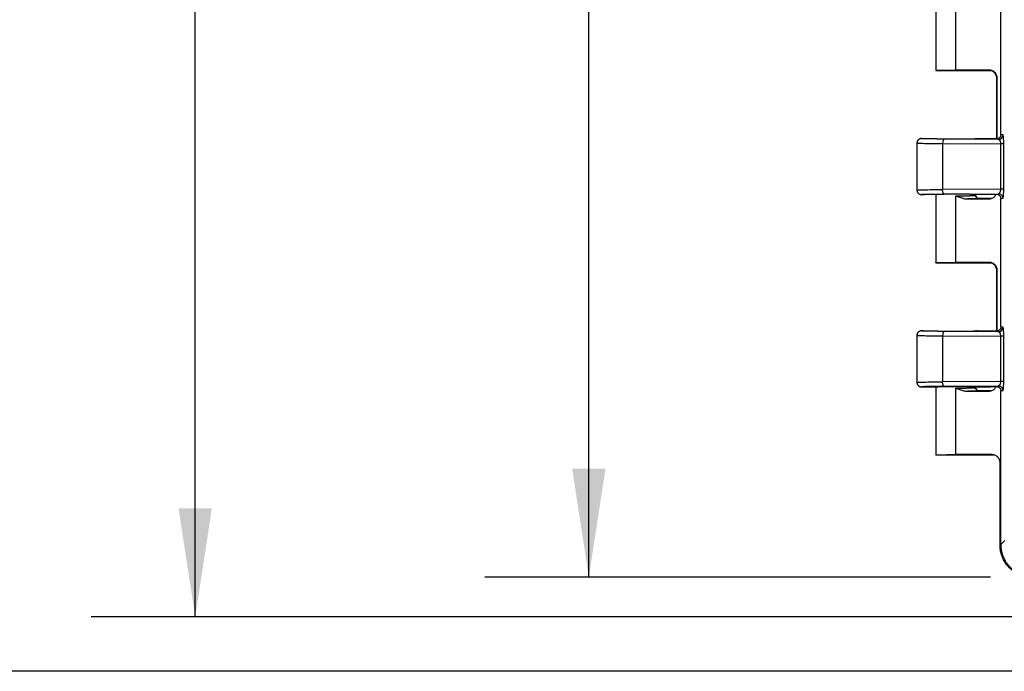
# Model space of a CAD drawing. Header units: inches. Extents: x 1.6 to 69.9, y 1.6 to 53.6.
# Tile 3 of 25: x 7.3 to 15, y 9.7 to 14.8. Entities that reach past the tile are written whole.
import ezdxf

# ---------------------------------------------------------------- set-up
doc = ezdxf.new("R2010")
doc.units = ezdxf.units.IN
doc.header["$LTSCALE"] = 6.5
doc.header["$MEASUREMENT"] = 0
doc.layers.add('DIMENSIONS', color=140, linetype='Continuous', lineweight=25)
doc.styles.add('SLDTEXTSTYLE0', font='TXT', dxfattribs={"width": 0.7})
doc.dimstyles.new('SLDDIMSTYLE0', dxfattribs={"dimtxt": 0.552246, "dimasz": 0.845, "dimexe": 0, "dimexo": 0.0625, "dimgap": 0.138062, "dimtad": 0, "dimtih": 1, "dimtoh": 1, "dimrnd": 1e-09, "dimzin": 12, "dimdsep": 46, "dimtxsty": 'SLDTEXTSTYLE0', "dimsah": 1, "dimcen": 0.09, "dimadec": 0, "dimazin": 3, "dimtfac": 1, "dimtofl": 0, "dimtmove": 0, "dimatfit": 3, "dimfxl": 0, "dimfrac": 2, "dimtolj": 1, "dimtzin": 12, "dimarcsym": 0})

# ---------------------------------------------------------------- blocks, each defined once
blk = doc.blocks.new('_D_6')
at = {"layer": 'DIMENSIONS'}
for p, q in [((16.0345, 30.1317), (7.8709, 30.1317)), ((8.6834, 30.1317), (8.6834, 21.6504)), ((7.6332, 20.6491), (7.4478, 20.6491)), ((7.4478, 20.6491), (7.4478, 19.7714)), ((9.7337, 20.6491), (9.9191, 20.6491)), ((9.9191, 20.6491), (9.9191, 19.7714)), ((7.4478, 19.7714), (7.6332, 19.7714)), ((9.9191, 19.7714), (9.7337, 19.7714)), ((8.6834, 10.1067), (8.6834, 19.6477)), ((16.034, 10.1067), (7.8709, 10.1067))]:
    blk.add_line(p, q, dxfattribs=at)
for points in [[(8.6834, 30.1317), (8.5534, 29.2867), (8.8134, 29.2867)], [(8.6834, 10.1067), (8.8134, 10.9517), (8.5534, 10.9517)]]:
    blk.add_solid(points, dxfattribs=at)
at = {"layer": 'DIMENSIONS', "char_height": 0.54167, "attachment_point": 1, "style": 'SLDTEXTSTYLE0'}
for s, insert in [('20.02', (7.6332, 21.4709)), ('508.6', (7.6332, 20.4696))]:
    blk.add_mtext(s, dxfattribs=dict(at, insert=insert))
blk = doc.blocks.new('_D_11')
at = {"layer": 'DIMENSIONS'}
for p, q in [((14.8871, 29.8217), (10.942, 29.8218)), ((11.7545, 29.8218), (11.7543, 21.6504)), ((10.7041, 20.6491), (10.5186, 20.6491)), ((10.5186, 20.6491), (10.5186, 19.7714)), ((12.8045, 20.6491), (12.99, 20.6491)), ((12.99, 20.6491), (12.99, 19.7714)), ((10.5186, 19.7714), (10.7041, 19.7714)), ((12.99, 19.7714), (12.8045, 19.7714)), ((11.7541, 10.4168), (11.7543, 19.6477)), ((14.8867, 10.4167), (10.9416, 10.4168))]:
    blk.add_line(p, q, dxfattribs=at)
for points in [[(11.7545, 29.8218), (11.6245, 28.9768), (11.8845, 28.9768)], [(11.7541, 10.4168), (11.8841, 11.2618), (11.6241, 11.2618)]]:
    blk.add_solid(points, dxfattribs=at)
at = {"layer": 'DIMENSIONS', "char_height": 0.54167, "attachment_point": 1, "style": 'SLDTEXTSTYLE0'}
for s, insert in [('19.41', (10.7041, 21.471)), ('492.9', (10.7041, 20.4696))]:
    blk.add_mtext(s, dxfattribs=dict(at, insert=insert))
blk = doc.blocks.new('_D_12')
at = {"layer": 'DIMENSIONS'}
for p, q in [((16.0829, 30.5567), (4.8003, 30.557)), ((5.6128, 30.5569), (5.6126, 21.6504)), ((4.5623, 20.6491), (4.3769, 20.6491)), ((4.3769, 20.6491), (4.3769, 19.7714)), ((6.6628, 20.6491), (6.8482, 20.6491)), ((6.8482, 20.6491), (6.8482, 19.7714)), ((4.3769, 19.7714), (4.5623, 19.7714)), ((6.8482, 19.7714), (6.6628, 19.7714)), ((5.6123, 9.6819), (5.6125, 19.6477)), ((16.0824, 9.6817), (4.7998, 9.682))]:
    blk.add_line(p, q, dxfattribs=at)
for points in [[(5.6128, 30.5569), (5.4828, 29.7119), (5.7428, 29.7119)], [(5.6123, 9.6819), (5.7423, 10.5269), (5.4823, 10.5269)]]:
    blk.add_solid(points, dxfattribs=at)
at = {"layer": 'DIMENSIONS', "char_height": 0.54167, "attachment_point": 1, "style": 'SLDTEXTSTYLE0'}
for s, insert in [('20.87', (4.5623, 21.4709)), ('530.2', (4.5623, 20.4696))]:
    blk.add_mtext(s, dxfattribs=dict(at, insert=insert))

msp = doc.modelspace()

# ---------------------------------------------------------------- linework, layer by layer
for p, q in [((14.4615, 14.9011), (14.4615, 14.3689)), ((14.6177, 14.3719), (14.6177, 14.8665)), ((14.968, 13.8689), (14.968, 14.8691)), ((14.4615, 14.3692), (14.8896, 14.3692)), ((14.8742, 14.3719), (14.6177, 14.3719)), ((14.8726, 14.3704), (14.8742, 14.3719)), ((14.9031, 14.3661), (14.8896, 14.3692)), ((14.9392, 14.3069), (14.9376, 14.3054)), ((14.9376, 13.8345), (14.9376, 14.3054)), ((14.9392, 13.8347), (14.9392, 14.3069)), ((14.349, 13.8378), (14.454, 13.8378)), ((14.9496, 13.8306), (14.5258, 13.8333)), ((14.7815, 13.8377), (14.8866, 13.8377)), ((14.8866, 13.8377), (14.8935, 13.8343)), ((14.9496, 13.8306), (14.9347, 13.834)), ((14.9845, 13.8656), (14.968, 13.8689)), ((14.314, 13.8031), (14.314, 13.4349)), ((14.314, 13.8028), (14.3188, 13.8021)), ((14.5138, 13.7983), (14.9682, 13.7954)), ((14.5138, 13.7983), (14.5138, 13.4397)), ((14.9682, 13.4425), (14.9682, 13.7954)), ((14.9911, 13.78), (14.9911, 13.7954)), ((14.9911, 13.4579), (14.9911, 13.78)), ((14.9682, 13.4425), (14.5138, 13.4397)), ((14.9911, 13.4425), (14.9682, 13.4425)), ((14.9911, 13.4425), (14.9911, 13.4579)), ((14.314, 13.4353), (14.3213, 13.4359)), ((14.454, 13.4003), (14.349, 13.4003)), ((14.4615, 13.4011), (14.4614, 12.8689)), ((14.5258, 13.4047), (14.9496, 13.4074)), ((14.6177, 13.3665), (14.6177, 13.3911)), ((14.6177, 12.8719), (14.6177, 13.3665)), ((14.7006, 13.3667), (14.7277, 13.3667)), ((14.7088, 13.3665), (14.8742, 13.3665)), ((14.7786, 13.3798), (14.7711, 13.3939)), ((14.7814, 13.3765), (14.7724, 13.394)), ((14.8866, 13.4002), (14.7815, 13.4002)), ((14.8896, 13.3692), (14.799, 13.3692)), ((14.8742, 13.3665), (14.8726, 13.3681)), ((14.8934, 13.4037), (14.8866, 13.4002)), ((14.9346, 13.404), (14.9496, 13.4074)), ((14.9679, 12.3689), (14.968, 13.3691)), ((14.4615, 12.8692), (14.8896, 12.8692)), ((14.8742, 12.8719), (14.6177, 12.8719)), ((14.8726, 12.8704), (14.8742, 12.8719)), ((14.9031, 12.8661), (14.8896, 12.8692)), ((14.9392, 12.8069), (14.9376, 12.8054)), ((14.9376, 12.3345), (14.9376, 12.8054)), ((14.9391, 12.3347), (14.9392, 12.8069)), ((14.9844, 12.3656), (14.9679, 12.3689)), ((14.3139, 12.3031), (14.3139, 11.9349)), ((14.3139, 12.3028), (14.3187, 12.3021)), ((14.3489, 12.3378), (14.4539, 12.3378)), ((14.5138, 12.2983), (14.9682, 12.2954)), ((14.5138, 12.2983), (14.5138, 11.9397)), ((14.9496, 12.3306), (14.5258, 12.3333)), ((14.7814, 12.3377), (14.8866, 12.3377)), ((14.8866, 12.3377), (14.8934, 12.3343)), ((14.9496, 12.3306), (14.9346, 12.334)), ((14.9682, 11.9425), (14.9682, 12.2954)), ((14.9911, 12.28), (14.9911, 12.2954)), ((14.9911, 11.9579), (14.9911, 12.28)), ((14.3139, 11.9353), (14.3212, 11.9359)), ((14.9682, 11.9425), (14.5138, 11.9397)), ((14.5258, 11.9047), (14.9496, 11.9074)), ((14.9346, 11.904), (14.9496, 11.9074)), ((14.9911, 11.9425), (14.9682, 11.9425)), ((14.9911, 11.9425), (14.9911, 11.9579)), ((14.3489, 11.9003), (14.4539, 11.9003)), ((14.4614, 11.9003), (14.4614, 11.3689)), ((14.6177, 11.8665), (14.6177, 11.8911)), ((14.6177, 11.3719), (14.6177, 11.8665)), ((14.7006, 11.8667), (14.7277, 11.8667)), ((14.7088, 11.8665), (14.8741, 11.8665)), ((14.7785, 11.8798), (14.771, 11.8939)), ((14.7813, 11.8765), (14.7724, 11.894)), ((14.7739, 11.8942), (14.7739, 11.9002)), ((14.7814, 11.9002), (14.8866, 11.9002)), ((14.8895, 11.8692), (14.7989, 11.8692)), ((14.8741, 11.8665), (14.8726, 11.8681)), ((14.8866, 11.9002), (14.8934, 11.9037)), ((14.9679, 10.6708), (14.9679, 11.8691)), ((14.4614, 11.3692), (14.911, 11.3692)), ((14.8973, 11.3719), (14.6177, 11.3719)), ((14.911, 11.3692), (14.8973, 11.3719)), ((14.9626, 10.6658), (14.9627, 11.3068))]:
    msp.add_line(p, q)
at = {"flags": 128}
for points in [[(14.968, 13.3691), (14.9772, 13.3709), (14.9845, 13.3724)], [(14.9679, 11.8691), (14.9772, 11.8709), (14.9844, 11.8724)], [(14.9992, 10.7021), (14.9817, 10.6846), (14.9679, 10.6708)]]:
    msp.add_lwpolyline(points, dxfattribs=at)
for centre in [(14.9495, 13.8656), (14.9495, 12.3656)]:
    msp.add_arc(centre, 0.035, 270.20575, 0.0013)
for points, knots in [([(14.4615, 14.3692), (14.4615, 14.3693), (14.4617, 14.3694), (14.4623, 14.3695), (14.4633, 14.3696), (14.4646, 14.3698), (14.4662, 14.3699), (14.4681, 14.37), (14.4702, 14.3701), (14.4725, 14.3702), (14.475, 14.3703), (14.4776, 14.3704), (14.4804, 14.3705), (14.4833, 14.3706), (14.4862, 14.3707), (14.4893, 14.3708), (14.4923, 14.3708), (14.4954, 14.3709), (14.4985, 14.371), (14.5016, 14.371), (14.5046, 14.3711), (14.5104, 14.3712), (14.5194, 14.3713), (14.5322, 14.3715), (14.5456, 14.3716), (14.5596, 14.3717), (14.574, 14.3718), (14.5885, 14.3719), (14.6031, 14.3719), (14.6129, 14.3719), (14.6177, 14.3719)], [0, 0, 0, 0, 0.0324238, 0.0640668, 0.0949289, 0.1250102, 0.1543106, 0.1828301, 0.2105687, 0.2375265, 0.2637033, 0.2890992, 0.3137142, 0.3375483, 0.3606014, 0.3828736, 0.4043648, 0.425075, 0.4450043, 0.4641527, 0.48252, 0.5001064, 0.565555, 0.6301571, 0.6939128, 0.7568223, 0.8188856, 0.8801029, 0.9404743, 1, 1, 1, 1]), ([(14.9376, 14.3054), (14.9376, 14.313), (14.9362, 14.3213), (14.9299, 14.3372), (14.925, 14.3449), (14.9123, 14.3576), (14.9046, 14.3626), (14.8886, 14.369), (14.8803, 14.3704), (14.8726, 14.3704)], [0, 0, 0, 0, 0.25, 0.25, 0.5, 0.5, 0.75, 0.75, 1, 1, 1, 1]), ([(14.9392, 14.3069), (14.9391, 14.3086), (14.9391, 14.312), (14.9384, 14.3171), (14.9375, 14.3221), (14.9361, 14.327), (14.9343, 14.3318), (14.9322, 14.3365), (14.9297, 14.3409), (14.9268, 14.3452), (14.9237, 14.3492), (14.9202, 14.3529), (14.9165, 14.3564), (14.9124, 14.3596), (14.9082, 14.3624), (14.9037, 14.3649), (14.8991, 14.367), (14.8943, 14.3688), (14.8894, 14.3702), (14.8844, 14.3712), (14.8793, 14.3718), (14.8759, 14.3719), (14.8742, 14.3719)], [0, 0, 0, 0, 0.050004, 0.100007, 0.150009, 0.20001, 0.25001, 0.300009, 0.350007, 0.400005, 0.450003, 0.5, 0.549997, 0.599995, 0.649993, 0.699991, 0.74999, 0.79999, 0.849991, 0.899993, 0.949996, 1, 1, 1, 1]), ([(14.9009, 14.368), (14.9054, 14.366), (14.9146, 14.3619), (14.9283, 14.3462), (14.9373, 14.3262), (14.9379, 14.3115), (14.9381, 14.3045)], [0, 0, 0, 0, 0.258328, 0.518413, 0.769087, 1, 1, 1, 1]), ([(14.349, 13.8378), (14.3478, 13.8377), (14.3452, 13.8376), (14.3412, 13.837), (14.3368, 13.8357), (14.3322, 13.8336), (14.3275, 13.8306), (14.3231, 13.8266), (14.3193, 13.8216), (14.3163, 13.8158), (14.3143, 13.8094), (14.3141, 13.805), (14.314, 13.8028)], [0, 0, 0, 0, 0.065089, 0.138921, 0.221837, 0.313897, 0.41475, 0.523509, 0.638677, 0.758178, 0.879508, 1, 1, 1, 1]), ([(14.5258, 13.8333), (14.5, 13.8335), (14.4757, 13.8337), (14.4323, 13.8343), (14.4131, 13.8347), (14.3817, 13.8355), (14.3695, 13.8359), (14.3531, 13.8368), (14.3489, 13.8373), (14.349, 13.8378)], [0, 0, 0, 0, 0.25, 0.25, 0.5, 0.5, 0.75, 0.75, 1, 1, 1, 1]), ([(14.454, 13.8378), (14.454, 13.8377), (14.4541, 13.8376), (14.4547, 13.8375), (14.4557, 13.8373), (14.4571, 13.8372), (14.4587, 13.8371), (14.4607, 13.837), (14.4628, 13.8368), (14.4652, 13.8367), (14.4678, 13.8366), (14.4706, 13.8365), (14.4735, 13.8364), (14.4765, 13.8363), (14.4796, 13.8362), (14.4827, 13.8361), (14.4859, 13.8361), (14.4891, 13.836), (14.4924, 13.8359), (14.4956, 13.8359), (14.4987, 13.8358), (14.5112, 13.8356), (14.5358, 13.8352), (14.5759, 13.835), (14.6247, 13.8348), (14.6814, 13.835), (14.7206, 13.8355), (14.7401, 13.8358), (14.7465, 13.836), (14.7529, 13.8361), (14.7592, 13.8363), (14.7651, 13.8365), (14.7704, 13.8367), (14.775, 13.8369), (14.7786, 13.8372), (14.781, 13.8375), (14.7813, 13.8377), (14.7815, 13.8377)], [0, 0, 0, 0, 0.016331, 0.032261, 0.047792, 0.062922, 0.077653, 0.091983, 0.105913, 0.119444, 0.132574, 0.145304, 0.157634, 0.169564, 0.181093, 0.192223, 0.202953, 0.213282, 0.223211, 0.232741, 0.24187, 0.250599, 0.336916, 0.420208, 0.500474, 0.621593, 0.749455, 0.76731, 0.786765, 0.807821, 0.830477, 0.854732, 0.880587, 0.908041, 0.937095, 0.967748, 1, 1, 1, 1]), ([(14.5258, 13.8333), (14.5227, 13.8332), (14.5196, 13.8294), (14.5152, 13.8164), (14.5139, 13.8074), (14.5138, 13.7983)], [0, 0, 0, 0, 0.5, 0.5, 1, 1, 1, 1]), ([(14.9347, 13.834), (14.9335, 13.834), (14.931, 13.834), (14.9273, 13.834), (14.9236, 13.834), (14.9197, 13.834), (14.9158, 13.8341), (14.9105, 13.8341), (14.903, 13.8342), (14.897, 13.8343), (14.8935, 13.8343)], [0, 0, 0, 0, 0.077135, 0.157219, 0.240895, 0.328729, 0.421211, 0.518761, 0.714794, 1, 1, 1, 1]), ([(14.968, 13.8689), (14.9679, 13.8677), (14.9679, 13.8651), (14.9672, 13.8613), (14.9661, 13.8574), (14.9645, 13.8536), (14.9624, 13.8499), (14.9598, 13.8464), (14.9567, 13.8431), (14.9531, 13.8402), (14.949, 13.8378), (14.9445, 13.8358), (14.9397, 13.8345), (14.9363, 13.8342), (14.9346, 13.834)], [0, 0, 0, 0, 0.070616, 0.14352, 0.218721, 0.296227, 0.376046, 0.458183, 0.542645, 0.629436, 0.718564, 0.81003, 0.903841, 1, 1, 1, 1]), ([(14.9682, 13.7954), (14.9682, 13.7965), (14.9681, 13.7985), (14.9679, 13.8016), (14.9675, 13.8047), (14.967, 13.8077), (14.9663, 13.8107), (14.9651, 13.8148), (14.9631, 13.8197), (14.9603, 13.8241), (14.9574, 13.8273), (14.9549, 13.8291), (14.9522, 13.8303), (14.9506, 13.8305), (14.9496, 13.8306)], [0, 0, 0, 0, 0.047388, 0.095665, 0.145144, 0.196115, 0.248844, 0.303572, 0.430824, 0.576564, 0.682727, 0.806201, 0.887089, 1, 1, 1, 1]), ([(14.9874, 13.8573), (14.9871, 13.859), (14.9862, 13.8643), (14.9852, 13.8651), (14.9845, 13.8656)], [0, 0, 0, 0, 0.305675, 1, 1, 1, 1]), ([(14.9911, 13.7954), (14.9911, 13.8019), (14.991, 13.8146), (14.9902, 13.8309), (14.9893, 13.8437), (14.9884, 13.8527), (14.9877, 13.856), (14.9874, 13.8573)], [0, 0, 0, 0, 0.242729, 0.47879, 0.669591, 0.872033, 1, 1, 1, 1]), ([(14.3205, 13.8231), (14.3186, 13.8196), (14.3148, 13.8126), (14.3165, 13.8053), (14.3173, 13.8017)], [0, 0, 0, 0, 0.50114, 1, 1, 1, 1]), ([(14.3188, 13.8021), (14.3194, 13.802), (14.3217, 13.8016), (14.3414, 13.8007), (14.3809, 13.7997), (14.4421, 13.7988), (14.4903, 13.7985), (14.5138, 13.7983)], [0, 0, 0, 0, 0.071459, 0.248149, 0.516591, 0.763868, 1, 1, 1, 1]), ([(14.9911, 13.7954), (14.9905, 13.7954), (14.988, 13.7954), (14.98, 13.7954), (14.9744, 13.7954), (14.9682, 13.7954)], [0, 0, 0, 0, 0.5, 0.5, 1, 1, 1, 1]), ([(14.9496, 13.4074), (14.9502, 13.4074), (14.9514, 13.4075), (14.9531, 13.4081), (14.9546, 13.4088), (14.956, 13.4097), (14.9572, 13.4106), (14.9591, 13.4124), (14.9615, 13.4155), (14.9641, 13.4206), (14.966, 13.4259), (14.9672, 13.4313), (14.968, 13.4369), (14.9681, 13.4407), (14.9682, 13.4425)], [0, 0, 0, 0, 0.074256, 0.14192, 0.202994, 0.257481, 0.305386, 0.346716, 0.496202, 0.625989, 0.728282, 0.823728, 0.913741, 1, 1, 1, 1]), ([(14.9874, 13.3803), (14.9875, 13.3805), (14.9879, 13.3824), (14.9887, 13.3888), (14.9899, 13.4014), (14.9909, 13.4197), (14.991, 13.4352), (14.9911, 13.4425)], [0, 0, 0, 0, 0.017471, 0.217209, 0.413124, 0.722358, 1, 1, 1, 1]), ([(14.314, 13.4353), (14.314, 13.4341), (14.3141, 13.4318), (14.3146, 13.4283), (14.3154, 13.425), (14.3169, 13.421), (14.3195, 13.4159), (14.3244, 13.4099), (14.331, 13.4048), (14.3383, 13.4017), (14.3442, 13.4004), (14.3476, 13.4003), (14.349, 13.4003)], [0, 0, 0, 0, 0.064348, 0.127697, 0.189765, 0.250308, 0.361097, 0.500251, 0.668414, 0.814458, 0.927131, 1, 1, 1, 1]), ([(14.3173, 13.4364), (14.3166, 13.4322), (14.3153, 13.4238), (14.3191, 13.4173), (14.321, 13.4141)], [0, 0, 0, 0, 0.506625, 1, 1, 1, 1]), ([(14.3213, 13.4359), (14.3238, 13.4362), (14.3294, 13.437), (14.3699, 13.4381), (14.4303, 13.4391), (14.4867, 13.4395), (14.5138, 13.4397)], [0, 0, 0, 0, 0.200751, 0.436845, 0.729442, 1, 1, 1, 1]), ([(14.349, 13.4003), (14.3489, 13.4007), (14.3531, 13.4012), (14.3695, 13.4021), (14.3817, 13.4026), (14.4131, 13.4033), (14.4322, 13.4037), (14.4757, 13.4043), (14.5, 13.4045), (14.5258, 13.4047)], [0, 0, 0, 0, 0.25, 0.25, 0.5, 0.5, 0.75, 0.75, 1, 1, 1, 1]), ([(14.7815, 13.4002), (14.7814, 13.4003), (14.7813, 13.4004), (14.7807, 13.4005), (14.7797, 13.4007), (14.7784, 13.4008), (14.7767, 13.4009), (14.7748, 13.4011), (14.7726, 13.4012), (14.7702, 13.4013), (14.7676, 13.4014), (14.7648, 13.4015), (14.7619, 13.4016), (14.7589, 13.4017), (14.7559, 13.4018), (14.7527, 13.4019), (14.7495, 13.4019), (14.7463, 13.402), (14.7431, 13.4021), (14.7399, 13.4022), (14.7367, 13.4022), (14.7243, 13.4024), (14.6996, 13.4028), (14.6595, 13.403), (14.6107, 13.4032), (14.554, 13.403), (14.5148, 13.4025), (14.4954, 13.4022), (14.4889, 13.402), (14.4825, 13.4019), (14.4763, 13.4017), (14.4704, 13.4015), (14.465, 13.4013), (14.4604, 13.4011), (14.4569, 13.4008), (14.4544, 13.4005), (14.4541, 13.4004), (14.454, 13.4003)], [0, 0, 0, 0, 0.016331, 0.032261, 0.047792, 0.062922, 0.077653, 0.091983, 0.105913, 0.119444, 0.132574, 0.145304, 0.157634, 0.169564, 0.181093, 0.192223, 0.202953, 0.213282, 0.223211, 0.232741, 0.24187, 0.250599, 0.336916, 0.420208, 0.500474, 0.621593, 0.749455, 0.76731, 0.786765, 0.807821, 0.830477, 0.854732, 0.880587, 0.908041, 0.937095, 0.967748, 1, 1, 1, 1]), ([(14.5258, 13.4047), (14.5241, 13.4048), (14.5224, 13.4059), (14.5195, 13.4098), (14.5183, 13.4124), (14.5164, 13.418), (14.5156, 13.4215), (14.5143, 13.4298), (14.5139, 13.4347), (14.5138, 13.4397)], [0, 0, 0, 0, 0.25, 0.25, 0.5, 0.5, 0.75, 0.75, 1, 1, 1, 1]), ([(14.6177, 13.3911), (14.6203, 13.3911), (14.6255, 13.3911), (14.6333, 13.3911), (14.6411, 13.3911), (14.6489, 13.3912), (14.6567, 13.3912), (14.6645, 13.3912), (14.6722, 13.3913), (14.6797, 13.3913), (14.6872, 13.3914), (14.6946, 13.3915), (14.7017, 13.3916), (14.7087, 13.3917), (14.7155, 13.3918), (14.722, 13.3919), (14.7284, 13.392), (14.7348, 13.3922), (14.7412, 13.3923), (14.7475, 13.3925), (14.7534, 13.3927), (14.759, 13.3929), (14.764, 13.3931), (14.7682, 13.3934), (14.7714, 13.3936), (14.7735, 13.3939), (14.7738, 13.3941), (14.774, 13.3942)], [0, 0, 0, 0, 0.03161, 0.063464, 0.095562, 0.127905, 0.160492, 0.193324, 0.2264, 0.259721, 0.293286, 0.327096, 0.361151, 0.39545, 0.429994, 0.464782, 0.499815, 0.537943, 0.578714, 0.622128, 0.668184, 0.716882, 0.768223, 0.822205, 0.878829, 0.938094, 1, 1, 1, 1]), ([(14.6177, 13.3911), (14.6258, 13.3879), (14.6384, 13.3828), (14.6543, 13.3771), (14.6661, 13.3735), (14.6766, 13.3706), (14.6878, 13.3683), (14.6984, 13.3668), (14.7055, 13.3666), (14.7088, 13.3665)], [0, 0, 0, 0, 0.274878, 0.430209, 0.533972, 0.66322, 0.775799, 0.894874, 1, 1, 1, 1]), ([(14.799, 13.3692), (14.7989, 13.3692), (14.7988, 13.3691), (14.7981, 13.3689), (14.797, 13.3688), (14.7956, 13.3686), (14.7937, 13.3685), (14.7915, 13.3683), (14.7888, 13.3682), (14.7858, 13.3681), (14.7823, 13.3679), (14.7785, 13.3678), (14.7732, 13.3676), (14.766, 13.3674), (14.7565, 13.3672), (14.746, 13.367), (14.7345, 13.3668), (14.7222, 13.3667), (14.7133, 13.3666), (14.7088, 13.3665)], [0, 0, 0, 0, 0.046053, 0.091688, 0.137004, 0.182103, 0.227087, 0.272062, 0.31713, 0.362395, 0.407959, 0.453923, 0.500382, 0.584997, 0.668236, 0.750719, 0.833083, 0.915967, 1, 1, 1, 1]), ([(14.799, 13.3692), (14.7979, 13.3693), (14.7958, 13.3693), (14.7925, 13.37), (14.7897, 13.3709), (14.7872, 13.3721), (14.7843, 13.3738), (14.781, 13.3765), (14.7779, 13.3804), (14.7759, 13.3843), (14.7748, 13.3875), (14.7743, 13.3901), (14.774, 13.3923), (14.774, 13.3936), (14.774, 13.3942)], [0, 0, 0, 0, 0.079648, 0.162862, 0.24915, 0.308841, 0.374243, 0.499781, 0.635774, 0.748775, 0.83073, 0.899398, 0.955517, 1, 1, 1, 1]), ([(14.8742, 13.3665), (14.8826, 13.3675), (14.8996, 13.3695), (14.9209, 13.3836), (14.9288, 13.3975), (14.9325, 13.404)], [0, 0, 0, 0, 0.34775, 0.695473, 1, 1, 1, 1]), ([(14.8934, 13.4037), (14.8969, 13.4037), (14.9029, 13.4038), (14.9111, 13.4039), (14.9177, 13.4039), (14.9235, 13.404), (14.9291, 13.404), (14.9328, 13.404), (14.9346, 13.404)], [0, 0, 0, 0, 0.27824, 0.483484, 0.626301, 0.758858, 0.882766, 1, 1, 1, 1]), ([(14.9346, 13.404), (14.9359, 13.4039), (14.9384, 13.4037), (14.9421, 13.4028), (14.9456, 13.4017), (14.949, 13.4002), (14.9521, 13.3984), (14.9549, 13.3964), (14.9575, 13.3941), (14.9598, 13.3916), (14.9618, 13.389), (14.9635, 13.3863), (14.9649, 13.3834), (14.966, 13.3806), (14.9669, 13.3777), (14.9675, 13.3748), (14.9679, 13.3719), (14.9679, 13.37), (14.968, 13.3691)], [0, 0, 0, 0, 0.072073, 0.14286, 0.212363, 0.280583, 0.347522, 0.413182, 0.477566, 0.540676, 0.602513, 0.663081, 0.722383, 0.780421, 0.837198, 0.892718, 0.946984, 1, 1, 1, 1]), ([(14.9845, 13.3724), (14.9845, 13.3815), (14.9807, 13.3906), (14.9678, 13.4036), (14.9587, 13.4073), (14.9496, 13.4074)], [0, 0, 0, 0, 0.5, 0.5, 1, 1, 1, 1]), ([(14.9845, 13.3724), (14.985, 13.3728), (14.986, 13.3736), (14.987, 13.3782), (14.9874, 13.3803)], [0, 0, 0, 0, 0.522027, 1, 1, 1, 1]), ([(14.4615, 12.8692), (14.4615, 12.8693), (14.4616, 12.8694), (14.4623, 12.8695), (14.4633, 12.8696), (14.4646, 12.8698), (14.4662, 12.8699), (14.4681, 12.87), (14.4702, 12.8701), (14.4725, 12.8702), (14.475, 12.8703), (14.4776, 12.8704), (14.4804, 12.8705), (14.4833, 12.8706), (14.4862, 12.8707), (14.4892, 12.8708), (14.4923, 12.8708), (14.4954, 12.8709), (14.4985, 12.871), (14.5015, 12.871), (14.5046, 12.8711), (14.5104, 12.8712), (14.5193, 12.8713), (14.5321, 12.8715), (14.5456, 12.8716), (14.5596, 12.8717), (14.5739, 12.8718), (14.5885, 12.8719), (14.6031, 12.8719), (14.6129, 12.8719), (14.6177, 12.8719)], [0, 0, 0, 0, 0.032424, 0.064067, 0.094929, 0.12501, 0.154311, 0.18283, 0.210569, 0.237526, 0.263703, 0.289099, 0.313714, 0.337548, 0.360601, 0.382874, 0.404365, 0.425075, 0.445004, 0.464153, 0.48252, 0.500106, 0.565555, 0.630157, 0.693913, 0.756822, 0.818886, 0.880103, 0.940474, 1, 1, 1, 1]), ([(14.9376, 12.8054), (14.9376, 12.813), (14.9362, 12.8213), (14.9299, 12.8372), (14.9249, 12.8449), (14.9122, 12.8576), (14.9046, 12.8626), (14.8885, 12.869), (14.8803, 12.8704), (14.8726, 12.8704)], [0, 0, 0, 0, 0.25, 0.25, 0.5, 0.5, 0.75, 0.75, 1, 1, 1, 1]), ([(14.9392, 12.8069), (14.9391, 12.8086), (14.939, 12.812), (14.9384, 12.8171), (14.9374, 12.8221), (14.936, 12.827), (14.9343, 12.8318), (14.9321, 12.8365), (14.9296, 12.8409), (14.9268, 12.8452), (14.9236, 12.8492), (14.9202, 12.8529), (14.9164, 12.8564), (14.9124, 12.8596), (14.9082, 12.8624), (14.9037, 12.8649), (14.8991, 12.867), (14.8943, 12.8688), (14.8894, 12.8702), (14.8843, 12.8712), (14.8793, 12.8718), (14.8759, 12.8719), (14.8742, 12.8719)], [0, 0, 0, 0, 0.050004, 0.100007, 0.150009, 0.20001, 0.25001, 0.300009, 0.350007, 0.400005, 0.450003, 0.5, 0.549997, 0.599995, 0.649993, 0.699991, 0.74999, 0.79999, 0.849991, 0.899993, 0.949996, 1, 1, 1, 1]), ([(14.9008, 12.868), (14.9054, 12.866), (14.9146, 12.8619), (14.9283, 12.8462), (14.9373, 12.8262), (14.9378, 12.8115), (14.9381, 12.8045)], [0, 0, 0, 0, 0.258328, 0.518413, 0.769087, 1, 1, 1, 1]), ([(14.9679, 12.3689), (14.9679, 12.3677), (14.9678, 12.3651), (14.9672, 12.3613), (14.9661, 12.3574), (14.9645, 12.3536), (14.9624, 12.3499), (14.9598, 12.3464), (14.9567, 12.3431), (14.9531, 12.3402), (14.949, 12.3378), (14.9445, 12.3358), (14.9397, 12.3345), (14.9363, 12.3342), (14.9346, 12.334)], [0, 0, 0, 0, 0.0706157, 0.1435198, 0.218721, 0.2962272, 0.3760456, 0.4581828, 0.5426445, 0.6294365, 0.7185636, 0.8100304, 0.9038413, 1, 1, 1, 1]), ([(14.3489, 12.3378), (14.3477, 12.3377), (14.3452, 12.3376), (14.3412, 12.337), (14.3368, 12.3357), (14.3322, 12.3336), (14.3275, 12.3306), (14.3231, 12.3266), (14.3192, 12.3216), (14.3162, 12.3158), (14.3143, 12.3094), (14.3141, 12.305), (14.3139, 12.3028)], [0, 0, 0, 0, 0.065089, 0.138921, 0.221837, 0.313897, 0.41475, 0.523509, 0.638677, 0.758178, 0.879508, 1, 1, 1, 1]), ([(14.3204, 12.3231), (14.3185, 12.3196), (14.3148, 12.3126), (14.3164, 12.3053), (14.3173, 12.3017)], [0, 0, 0, 0, 0.5011399, 1, 1, 1, 1]), ([(14.3187, 12.3021), (14.3194, 12.302), (14.3217, 12.3016), (14.3414, 12.3007), (14.3808, 12.2997), (14.442, 12.2988), (14.4902, 12.2985), (14.5138, 12.2983)], [0, 0, 0, 0, 0.071459, 0.248149, 0.516591, 0.763868, 1, 1, 1, 1]), ([(14.5258, 12.3333), (14.5, 12.3335), (14.4757, 12.3337), (14.4322, 12.3343), (14.4131, 12.3347), (14.3817, 12.3355), (14.3694, 12.3359), (14.353, 12.3368), (14.3489, 12.3373), (14.3489, 12.3378)], [0, 0, 0, 0, 0.25, 0.25, 0.5, 0.5, 0.75, 0.75, 1, 1, 1, 1]), ([(14.4539, 12.3378), (14.454, 12.3377), (14.4541, 12.3376), (14.4547, 12.3375), (14.4557, 12.3373), (14.457, 12.3372), (14.4587, 12.3371), (14.4606, 12.337), (14.4628, 12.3368), (14.4652, 12.3367), (14.4678, 12.3366), (14.4706, 12.3365), (14.4734, 12.3364), (14.4765, 12.3363), (14.4795, 12.3362), (14.4827, 12.3361), (14.4859, 12.3361), (14.4891, 12.336), (14.4923, 12.3359), (14.4955, 12.3359), (14.4987, 12.3358), (14.5111, 12.3356), (14.5358, 12.3352), (14.5759, 12.335), (14.6247, 12.3348), (14.6814, 12.335), (14.7206, 12.3355), (14.74, 12.3358), (14.7464, 12.336), (14.7529, 12.3361), (14.7591, 12.3363), (14.765, 12.3365), (14.7704, 12.3367), (14.775, 12.3369), (14.7785, 12.3372), (14.781, 12.3375), (14.7813, 12.3377), (14.7814, 12.3377)], [0, 0, 0, 0, 0.016331, 0.032261, 0.047792, 0.062922, 0.077653, 0.091983, 0.105913, 0.119444, 0.132574, 0.145304, 0.157634, 0.169564, 0.181093, 0.192223, 0.202953, 0.213282, 0.223211, 0.232741, 0.24187, 0.250599, 0.336916, 0.420208, 0.500474, 0.621593, 0.749455, 0.76731, 0.786765, 0.807821, 0.830477, 0.854732, 0.880587, 0.908041, 0.937095, 0.967748, 1, 1, 1, 1]), ([(14.5258, 12.3333), (14.5227, 12.3332), (14.5196, 12.3294), (14.5152, 12.3164), (14.5138, 12.3074), (14.5138, 12.2983)], [0, 0, 0, 0, 0.5, 0.5, 1, 1, 1, 1]), ([(14.7814, 12.3377), (14.7814, 12.3377), (14.7813, 12.3376), (14.7807, 12.3375), (14.7797, 12.3373), (14.7783, 12.3372), (14.7772, 12.3371), (14.7766, 12.3371)], [0, 0, 0, 0, 0.210304, 0.415456, 0.615456, 0.810304, 1, 1, 1, 1]), ([(14.9346, 12.334), (14.9334, 12.334), (14.931, 12.334), (14.9273, 12.334), (14.9235, 12.334), (14.9197, 12.334), (14.9158, 12.3341), (14.9105, 12.3341), (14.903, 12.3342), (14.897, 12.3343), (14.8934, 12.3343)], [0, 0, 0, 0, 0.077135, 0.157219, 0.240895, 0.328729, 0.421211, 0.518761, 0.714794, 1, 1, 1, 1]), ([(14.9682, 12.2954), (14.9681, 12.2965), (14.9681, 12.2985), (14.9679, 12.3016), (14.9675, 12.3047), (14.9669, 12.3077), (14.9662, 12.3107), (14.9651, 12.3148), (14.963, 12.3197), (14.9603, 12.3241), (14.9573, 12.3273), (14.9548, 12.3291), (14.9522, 12.3303), (14.9505, 12.3305), (14.9496, 12.3306)], [0, 0, 0, 0, 0.047388, 0.095665, 0.145144, 0.196115, 0.248844, 0.303572, 0.430824, 0.576564, 0.682727, 0.806201, 0.887089, 1, 1, 1, 1]), ([(14.9911, 12.2954), (14.9905, 12.2954), (14.988, 12.2954), (14.9799, 12.2954), (14.9744, 12.2954), (14.9682, 12.2954)], [0, 0, 0, 0, 0.5, 0.5, 1, 1, 1, 1]), ([(14.9874, 12.3573), (14.9871, 12.359), (14.9862, 12.3643), (14.9852, 12.3651), (14.9844, 12.3656)], [0, 0, 0, 0, 0.305675, 1, 1, 1, 1]), ([(14.9911, 12.2954), (14.991, 12.3019), (14.9909, 12.3146), (14.9902, 12.3309), (14.9893, 12.3437), (14.9883, 12.3527), (14.9876, 12.356), (14.9874, 12.3573)], [0, 0, 0, 0, 0.242729, 0.47879, 0.669591, 0.872033, 1, 1, 1, 1]), ([(14.3139, 11.9353), (14.314, 11.934), (14.314, 11.9316), (14.3146, 11.928), (14.3155, 11.9247), (14.3167, 11.9216), (14.318, 11.9187), (14.3196, 11.9161), (14.3212, 11.9138), (14.323, 11.9117), (14.3248, 11.9099), (14.3267, 11.9082), (14.3288, 11.9066), (14.331, 11.9051), (14.3334, 11.9039), (14.3358, 11.9028), (14.3384, 11.9019), (14.341, 11.9011), (14.3436, 11.9006), (14.3463, 11.9003), (14.348, 11.9003), (14.3489, 11.9003)], [0, 0, 0, 0, 0.067553, 0.132907, 0.195816, 0.256102, 0.313647, 0.368391, 0.420322, 0.46947, 0.516112, 0.562885, 0.610442, 0.658642, 0.707328, 0.756333, 0.805485, 0.854605, 0.903514, 0.952035, 1, 1, 1, 1]), ([(14.3173, 11.9364), (14.3166, 11.9322), (14.3153, 11.9238), (14.3191, 11.9173), (14.321, 11.9141)], [0, 0, 0, 0, 0.506628, 1, 1, 1, 1]), ([(14.3212, 11.9359), (14.3238, 11.9362), (14.3294, 11.937), (14.3699, 11.9381), (14.4303, 11.9391), (14.4867, 11.9395), (14.5138, 11.9397)], [0, 0, 0, 0, 0.20075, 0.436845, 0.729441, 1, 1, 1, 1]), ([(14.5258, 11.9047), (14.524, 11.9048), (14.5224, 11.9059), (14.5195, 11.9098), (14.5183, 11.9124), (14.5164, 11.918), (14.5155, 11.9215), (14.5142, 11.9298), (14.5138, 11.9347), (14.5138, 11.9397)], [0, 0, 0, 0, 0.25, 0.25, 0.5, 0.5, 0.75, 0.75, 1, 1, 1, 1]), ([(14.9496, 11.9074), (14.9502, 11.9074), (14.9514, 11.9075), (14.9531, 11.9081), (14.9546, 11.9088), (14.9559, 11.9097), (14.9571, 11.9106), (14.959, 11.9124), (14.9615, 11.9155), (14.9641, 11.9206), (14.9659, 11.9259), (14.9672, 11.9313), (14.968, 11.9369), (14.9681, 11.9407), (14.9682, 11.9425)], [0, 0, 0, 0, 0.074256, 0.14192, 0.202994, 0.257481, 0.305386, 0.346716, 0.496202, 0.625989, 0.728282, 0.823728, 0.913741, 1, 1, 1, 1]), ([(14.9844, 11.8724), (14.9844, 11.8815), (14.9807, 11.8906), (14.9678, 11.9036), (14.9587, 11.9073), (14.9496, 11.9074)], [0, 0, 0, 0, 0.5, 0.5, 1, 1, 1, 1]), ([(14.9874, 11.8803), (14.9874, 11.8805), (14.9879, 11.8824), (14.9887, 11.8888), (14.9899, 11.9014), (14.9909, 11.9197), (14.991, 11.9352), (14.9911, 11.9425)], [0, 0, 0, 0, 0.017471, 0.217209, 0.413124, 0.722358, 1, 1, 1, 1]), ([(14.5258, 11.9047), (14.4998, 11.9045), (14.4757, 11.9043), (14.4319, 11.9037), (14.413, 11.9033), (14.3894, 11.9028), (14.3825, 11.9026), (14.3705, 11.9021), (14.3654, 11.9019), (14.353, 11.9012), (14.3489, 11.9007), (14.3489, 11.9003)], [0, 0, 0, 0, 0.25, 0.25, 0.5, 0.5, 0.625, 0.625, 0.75, 0.75, 1, 1, 1, 1]), ([(14.4539, 11.9003), (14.454, 11.9003), (14.454, 11.9004), (14.4546, 11.9005), (14.4555, 11.9007), (14.4567, 11.9008), (14.4584, 11.9009), (14.4603, 11.9011), (14.4627, 11.9012), (14.4683, 11.9014), (14.4798, 11.9018), (14.5011, 11.9023), (14.5271, 11.9027), (14.5562, 11.9029), (14.5868, 11.9031), (14.6177, 11.9031), (14.6485, 11.9031), (14.6791, 11.9029), (14.7082, 11.9027), (14.7342, 11.9023), (14.7555, 11.9018), (14.7682, 11.9014), (14.7752, 11.901), (14.7788, 11.9008), (14.781, 11.9005), (14.7813, 11.9003), (14.7814, 11.9002)], [0, 0, 0, 0, 0.015124, 0.03015, 0.045112, 0.060044, 0.074979, 0.089952, 0.104995, 0.120142, 0.185065, 0.250103, 0.315015, 0.380056, 0.43997, 0.500015, 0.559936, 0.619975, 0.684892, 0.749928, 0.814842, 0.879888, 0.910026, 0.93991, 0.969811, 1, 1, 1, 1]), ([(14.6177, 11.8911), (14.6203, 11.8911), (14.6255, 11.8911), (14.6333, 11.8911), (14.6411, 11.8911), (14.6489, 11.8912), (14.6567, 11.8912), (14.6644, 11.8912), (14.6721, 11.8913), (14.6797, 11.8913), (14.6872, 11.8914), (14.6945, 11.8915), (14.7017, 11.8916), (14.7087, 11.8917), (14.7154, 11.8918), (14.7219, 11.8919), (14.7284, 11.892), (14.7348, 11.8922), (14.7412, 11.8923), (14.7474, 11.8925), (14.7534, 11.8927), (14.759, 11.8929), (14.7639, 11.8931), (14.7681, 11.8934), (14.7713, 11.8936), (14.7735, 11.8939), (14.7738, 11.8941), (14.7739, 11.8942)], [0, 0, 0, 0, 0.03161, 0.063464, 0.095562, 0.127905, 0.160492, 0.193324, 0.2264, 0.259721, 0.293286, 0.327096, 0.361151, 0.39545, 0.429994, 0.464782, 0.499815, 0.537943, 0.578714, 0.622128, 0.668184, 0.716882, 0.768223, 0.822205, 0.878829, 0.938094, 1, 1, 1, 1]), ([(14.6177, 11.8911), (14.6258, 11.8879), (14.6384, 11.8828), (14.6543, 11.8771), (14.666, 11.8735), (14.6766, 11.8706), (14.6878, 11.8683), (14.6984, 11.8668), (14.7055, 11.8666), (14.7088, 11.8665)], [0, 0, 0, 0, 0.274857, 0.430198, 0.533963, 0.663222, 0.77581, 0.89488, 1, 1, 1, 1]), ([(14.7989, 11.8692), (14.7989, 11.8692), (14.7987, 11.8691), (14.798, 11.8689), (14.797, 11.8688), (14.7955, 11.8686), (14.7937, 11.8685), (14.7914, 11.8683), (14.7888, 11.8682), (14.7857, 11.8681), (14.7823, 11.8679), (14.7785, 11.8678), (14.7731, 11.8676), (14.7659, 11.8674), (14.7564, 11.8672), (14.7459, 11.867), (14.7345, 11.8668), (14.7222, 11.8667), (14.7133, 11.8666), (14.7088, 11.8665)], [0, 0, 0, 0, 0.0460532, 0.091688, 0.137004, 0.1821027, 0.2270873, 0.2720617, 0.3171298, 0.362395, 0.4079593, 0.4539226, 0.5003824, 0.5849973, 0.6682362, 0.750719, 0.8330827, 0.9159671, 1, 1, 1, 1]), ([(14.7989, 11.8692), (14.7979, 11.8693), (14.7957, 11.8693), (14.7925, 11.87), (14.7897, 11.8709), (14.7871, 11.8721), (14.7843, 11.8738), (14.781, 11.8765), (14.7779, 11.8804), (14.7759, 11.8843), (14.7748, 11.8875), (14.7742, 11.8901), (14.774, 11.8923), (14.7739, 11.8936), (14.7739, 11.8942)], [0, 0, 0, 0, 0.079648, 0.162862, 0.24915, 0.308841, 0.374243, 0.499781, 0.635774, 0.748775, 0.83073, 0.899398, 0.955517, 1, 1, 1, 1]), ([(14.8741, 11.8665), (14.8826, 11.8675), (14.8995, 11.8695), (14.9209, 11.8836), (14.9288, 11.8975), (14.9324, 11.904)], [0, 0, 0, 0, 0.34775, 0.695473, 1, 1, 1, 1]), ([(14.8934, 11.9037), (14.8969, 11.9037), (14.9029, 11.9038), (14.911, 11.9039), (14.9176, 11.9039), (14.9234, 11.904), (14.929, 11.904), (14.9328, 11.904), (14.9346, 11.904)], [0, 0, 0, 0, 0.281906, 0.481388, 0.624762, 0.75784, 0.882255, 1, 1, 1, 1]), ([(14.9346, 11.904), (14.9359, 11.9039), (14.9384, 11.9037), (14.9421, 11.9028), (14.9456, 11.9017), (14.9489, 11.9002), (14.952, 11.8984), (14.9549, 11.8964), (14.9574, 11.8941), (14.9597, 11.8916), (14.9617, 11.889), (14.9634, 11.8863), (14.9649, 11.8834), (14.966, 11.8806), (14.9669, 11.8777), (14.9675, 11.8748), (14.9679, 11.8719), (14.9679, 11.87), (14.9679, 11.8691)], [0, 0, 0, 0, 0.072068, 0.142851, 0.21235, 0.280567, 0.347504, 0.413163, 0.477546, 0.540655, 0.602493, 0.663062, 0.722365, 0.780405, 0.837185, 0.892709, 0.946979, 1, 1, 1, 1]), ([(14.9844, 11.8724), (14.985, 11.8728), (14.986, 11.8736), (14.9869, 11.8782), (14.9874, 11.8803)], [0, 0, 0, 0, 0.522027, 1, 1, 1, 1]), ([(14.4614, 11.3692), (14.4615, 11.3693), (14.4616, 11.3694), (14.4623, 11.3695), (14.4632, 11.3696), (14.4646, 11.3698), (14.4662, 11.3699), (14.468, 11.37), (14.4701, 11.3701), (14.4724, 11.3702), (14.4749, 11.3703), (14.4776, 11.3704), (14.4803, 11.3705), (14.4832, 11.3706), (14.4862, 11.3707), (14.4892, 11.3708), (14.4923, 11.3708), (14.4953, 11.3709), (14.4984, 11.371), (14.5015, 11.371), (14.5046, 11.3711), (14.5103, 11.3712), (14.5193, 11.3713), (14.5321, 11.3715), (14.5455, 11.3716), (14.5595, 11.3717), (14.5739, 11.3718), (14.5884, 11.3719), (14.6031, 11.3719), (14.6128, 11.3719), (14.6177, 11.3719)], [0, 0, 0, 0, 0.032424, 0.064067, 0.094929, 0.12501, 0.154311, 0.18283, 0.210569, 0.237527, 0.263703, 0.289099, 0.313714, 0.337548, 0.360601, 0.382874, 0.404365, 0.425075, 0.445004, 0.464153, 0.48252, 0.500106, 0.565555, 0.630157, 0.693913, 0.756822, 0.818886, 0.880103, 0.940474, 1, 1, 1, 1]), ([(14.9627, 11.3068), (14.9626, 11.3086), (14.9625, 11.3121), (14.9619, 11.3174), (14.9608, 11.3227), (14.9592, 11.3281), (14.9571, 11.3334), (14.9545, 11.3386), (14.9513, 11.3436), (14.9477, 11.3484), (14.9421, 11.3546), (14.9338, 11.3613), (14.9237, 11.3667), (14.9143, 11.3699), (14.9059, 11.3716), (14.9002, 11.3718), (14.8973, 11.3719)], [0, 0, 0, 0, 0.051092, 0.103285, 0.156579, 0.210979, 0.266486, 0.323102, 0.380829, 0.439669, 0.499625, 0.625265, 0.749631, 0.833143, 0.916599, 1, 1, 1, 1]), ([(15.2117, 10.4167), (15.2083, 10.4168), (15.2014, 10.4168), (15.1912, 10.4175), (15.181, 10.4185), (15.171, 10.42), (15.1611, 10.4218), (15.1513, 10.424), (15.1416, 10.4266), (15.1322, 10.4296), (15.1229, 10.4329), (15.1138, 10.4366), (15.1049, 10.4406), (15.0962, 10.4449), (15.0877, 10.4495), (15.0795, 10.4545), (15.0715, 10.4597), (15.0638, 10.4651), (15.0563, 10.4709), (15.0491, 10.4769), (15.0421, 10.4831), (15.0336, 10.4913), (15.0238, 10.5018), (15.013, 10.515), (15.0031, 10.5292), (14.994, 10.5441), (14.986, 10.5597), (14.979, 10.5761), (14.9732, 10.5931), (14.9685, 10.6107), (14.9652, 10.6287), (14.963, 10.6471), (14.9628, 10.6595), (14.9626, 10.6658)], [0, 0, 0, 0, 0.026348, 0.052551, 0.07861, 0.104526, 0.130299, 0.15593, 0.181418, 0.206764, 0.231969, 0.257034, 0.281958, 0.306742, 0.331386, 0.355892, 0.380259, 0.404488, 0.42858, 0.452535, 0.476354, 0.500037, 0.543188, 0.58679, 0.630847, 0.67536, 0.720334, 0.765771, 0.811674, 0.858046, 0.904889, 0.952206, 1, 1, 1, 1]), ([(14.9679, 10.6708), (14.9679, 10.6674), (14.968, 10.6605), (14.9687, 10.6503), (14.9697, 10.6401), (14.9712, 10.6301), (14.973, 10.6202), (14.9752, 10.6104), (14.9778, 10.6008), (14.9808, 10.5913), (14.9841, 10.582), (14.9878, 10.5729), (14.9918, 10.564), (14.9961, 10.5553), (15.0007, 10.5468), (15.0056, 10.5386), (15.0108, 10.5306), (15.0163, 10.5229), (15.022, 10.5154), (15.028, 10.5082), (15.0342, 10.5012), (15.0424, 10.4927), (15.053, 10.4829), (15.0662, 10.4721), (15.0803, 10.4622), (15.0952, 10.4531), (15.1109, 10.4451), (15.1273, 10.4381), (15.1443, 10.4323), (15.1618, 10.4276), (15.1799, 10.4243), (15.1983, 10.4221), (15.2107, 10.4219), (15.2169, 10.4217)], [0, 0, 0, 0, 0.026348, 0.052551, 0.07861, 0.104526, 0.130299, 0.15593, 0.181418, 0.206764, 0.231969, 0.257034, 0.281958, 0.306742, 0.331386, 0.355892, 0.380259, 0.404488, 0.42858, 0.452535, 0.476354, 0.500037, 0.543188, 0.58679, 0.630847, 0.67536, 0.720334, 0.765771, 0.811674, 0.858046, 0.904889, 0.952206, 1, 1, 1, 1])]:
    msp.add_open_spline(points, degree=3, knots=knots)
for points in [[(14.8726, 13.3681), (14.8803, 13.3681), (14.8886, 13.3695), (14.8966, 13.3727)], [(14.8726, 11.8681), (14.8802, 11.8681), (14.8885, 11.8695), (14.8965, 11.8727)]]:
    msp.add_open_spline(points, degree=3)

# ---------------------------------------------------------------- dimensions: what is measured, and where the dimension line sits
at = {"layer": 'DIMENSIONS'}
for base, p1, p2, angle, picture, middle in [((5.612307, 9.681941), (16.40792, 30.556684), (16.407425, 9.681685), 89.998641, '_D_12', (5.612567, 20.649071)), ((8.68343, 30.13167), (16.35898, 10.10669), (16.35946, 30.13167), 90, '_D_6', (8.68343, 20.64907)), ((11.7540565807, 10.4167950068), (15.2121485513, 29.8217129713), (15.2116881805, 10.4167129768), 89.9986406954, '_D_11', (11.7542993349, 20.6490768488))]:
    dim = msp.add_linear_dim(base=base, p1=p1, p2=p2, angle=angle, dimstyle='SLDDIMSTYLE0', dxfattribs=at)
    dim.commit()
    dim.dimension.update_dxf_attribs({"geometry": picture, "text_midpoint": middle, "dimtype": 160})

doc.saveas('drawing.dxf')
